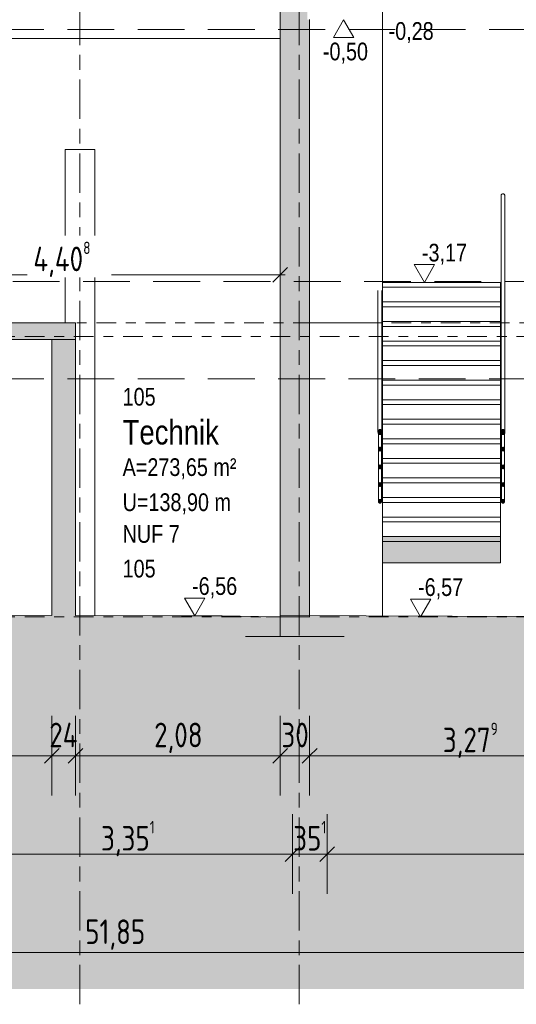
# Model space of a CAD drawing. Header units: metres. Extents: x -34 to 182, y -15 to 869.
# Tile 30 of 46: x 68 to 73, y -13 to -3. Entities that reach past the tile are written whole.
import ezdxf

# ---------------------------------------------------------------- set-up
doc = ezdxf.new("R2010")
doc.units = ezdxf.units.M
for name, pattern in [('_Ebene_', [0.4, 0.2, -0.1, 0, -0.1]), ('_Rasterlinie_', [0.75, 0.4, -0.1, 0.15, -0.1]), ('Abgebrochen', [0.714375, 0.47625, -0.238125])]:
    doc.linetypes.add(name, pattern=pattern)
for name, color, linetype, lineweight in [('A_Bem', 7, 'Continuous', 5), ('A_Bem-100', 7, 'Continuous', 5), ('A_Detailelemente', 7, 'Continuous', 9), ('A_Ebenen', 130, 'Continuous', 5), ('A_Geländer', 7, 'Continuous', 5), ('A_Geschossdecken', 7, 'Continuous', 5), ('A_Geschossdecken_Schraffur', 7, 'Continuous', 5), ('A_Hoehenkoten', 124, 'Continuous', 5), ('A_Linien_Raumtrennung', 7, 'Continuous', 5), ('A_Raster', 128, 'Continuous', 5), ('A_Raum-Txt', 16, 'Continuous', 5), ('A_Skelettbau_Tragwerk Stahlbeton', 142, 'Continuous', 5), ('A_Tragwerksstützen', 7, 'Continuous', 5), ('A_Treppe', 38, 'Continuous', 5), ('A_Wand', 244, 'Continuous', 5), ('A_Wand_Schraff', 1, 'Continuous', 5)]:
    doc.layers.add(name, color=color, linetype=linetype, lineweight=lineweight)
doc.styles.add('Arial', font='arial.ttf', dxfattribs={"width": 0.8, "height": 0.18})
doc.styles.add('Arial_B', font='txt', dxfattribs={"width": 0.8, "height": 0.25})
doc.styles.add('ISOCPEUR_1', font='isocpeur.ttf', dxfattribs={"width": 0.8, "height": 0.25})
doc.dimstyles.new('BLB-Standard_2_5_Aussen', dxfattribs={"dimscale": 0.3048, "dimtxt": 0.248995, "dimasz": 0.492126, "dimexe": 1.32874, "dimexo": 0.0625, "dimgap": 0.032808, "dimtad": 1, "dimdec": 1, "dimlfac": 100, "dimrnd": 0.1, "dimdsep": 46, "dimtxsty": 'ISOCPEUR_1', "dimblk1": 'OBLIQUE', "dimblk2": 'OBLIQUE', "dimsah": 1, "dimcen": 0.09, "dimdle": 0.164042, "dimazin": 0, "dimtfac": 1, "dimtdec": 4, "dimtix": 1, "dimtmove": 0, "dimatfit": 3, "dimfxl": 1.32874, "dimfxlon": 1, "dimtvp": 1, "dimtolj": 1, "dimtzin": 0, "dimarcsym": 2})
doc.dimstyles.new('BLB-Standard_2_5_Aussen_1', dxfattribs={"dimscale": 0.3048, "dimtxt": 0.248995, "dimasz": 0.492126, "dimexe": 1.32874, "dimexo": 0.0625, "dimgap": 0.032808, "dimtad": 1, "dimrnd": 0.001, "dimzin": 0, "dimdsep": 46, "dimtxsty": 'ISOCPEUR_1', "dimblk1": 'OBLIQUE', "dimblk2": 'OBLIQUE', "dimsah": 1, "dimcen": 0.09, "dimdle": 0.164042, "dimazin": 0, "dimtfac": 1, "dimtdec": 4, "dimtix": 1, "dimtmove": 0, "dimatfit": 3, "dimfxl": 1.32874, "dimfxlon": 1, "dimtvp": 1, "dimtolj": 1, "dimtzin": 0, "dimarcsym": 2})
doc.dimstyles.new('BLB-Standard_2_5_Aussen_maskiert', dxfattribs={"dimscale": 0.3048, "dimtxt": 0.248995, "dimasz": 0.492126, "dimexe": 1.32874, "dimexo": 0.0625, "dimgap": 0.032808, "dimtad": 1, "dimrnd": 0.001, "dimzin": 0, "dimdsep": 46, "dimtxsty": 'ISOCPEUR_1', "dimblk1": 'OBLIQUE', "dimblk2": 'OBLIQUE', "dimsah": 1, "dimcen": 0.09, "dimdle": 0.164042, "dimazin": 0, "dimtfac": 1, "dimtdec": 4, "dimtix": 1, "dimtmove": 0, "dimatfit": 3, "dimfxl": 1.32874, "dimfxlon": 1, "dimtvp": 1, "dimtfill": 1, "dimtolj": 1, "dimtzin": 0, "dimarcsym": 2})

# ---------------------------------------------------------------- blocks, each defined once
blk = doc.blocks.new('Geländer - Geländer-8098191-B2')
at = {"layer": 'A_Geländer', "lineweight": 9}
for points in [[(1.255, -7.512), (1.259, -7.512), (1.264, -7.51), (1.267, -7.507), (1.273, -7.498), (1.275, -7.487), (1.273, -7.476), (1.267, -7.467), (1.264, -7.464), (1.259, -7.462), (1.255, -7.461), (1.25, -7.462), (1.246, -7.464), (1.242, -7.467), (1.237, -7.476), (1.235, -7.487), (1.237, -7.498), (1.242, -7.507), (1.246, -7.51), (1.25, -7.512)], [(1.252, -7.679), (1.258, -7.679), (1.264, -7.676), (1.268, -7.669), (1.27, -7.661), (1.268, -7.652), (1.264, -7.646), (1.258, -7.642), (1.252, -7.642), (1.246, -7.646), (1.241, -7.652), (1.24, -7.661), (1.241, -7.669), (1.246, -7.676), (1.248, -7.678)], [(1.258, -7.859), (1.264, -7.856), (1.268, -7.849), (1.27, -7.841), (1.268, -7.832), (1.264, -7.826), (1.258, -7.822), (1.252, -7.822), (1.246, -7.826), (1.241, -7.832), (1.24, -7.841), (1.241, -7.849), (1.246, -7.856), (1.252, -7.859)], [(1.252, -8.039), (1.258, -8.039), (1.264, -8.036), (1.268, -8.029), (1.27, -8.021), (1.268, -8.012), (1.264, -8.006), (1.258, -8.002), (1.252, -8.002), (1.246, -8.006), (1.241, -8.012), (1.24, -8.021), (1.241, -8.029), (1.246, -8.036), (1.248, -8.038)], [(1.252, -8.209), (1.258, -8.209), (1.264, -8.206), (1.268, -8.199), (1.27, -8.191), (1.268, -8.182), (1.264, -8.176), (1.258, -8.172), (1.252, -8.172), (1.246, -8.176), (1.241, -8.182), (1.24, -8.191), (1.241, -8.199), (1.246, -8.206), (1.248, -8.208)]]:
    blk.add_hatch(color=253, dxfattribs=at).paths.add_polyline_path(points, flags=0)
at = {"layer": 'A_Geländer', "color": 250, "lineweight": 9}
for p, q in [((1.235, -5.085), (1.235, -7.487)), ((1.275, -7.487), (1.275, -5.085)), ((1.24, -7.504), (1.24, -7.661)), ((1.27, -7.661), (1.27, -7.504)), ((1.24, -7.661), (1.24, -7.841)), ((1.27, -7.841), (1.27, -7.661)), ((1.24, -7.841), (1.24, -8.021)), ((1.27, -8.021), (1.27, -7.841)), ((1.24, -8.021), (1.24, -8.191)), ((1.27, -8.191), (1.27, -8.021))]:
    blk.add_line(p, q, dxfattribs=at)
at = {"layer": 'A_Geländer', "color": 250, "lineweight": 9, "flags": 128}
for points in [[(1.275, -7.487), (1.274, -7.481), (1.273, -7.476), (1.271, -7.471), (1.267, -7.467), (1.264, -7.464), (1.259, -7.462), (1.255, -7.461), (1.25, -7.462), (1.246, -7.464), (1.242, -7.467), (1.239, -7.471), (1.237, -7.476), (1.235, -7.481), (1.235, -7.487)], [(1.235, -7.487), (1.235, -7.493), (1.237, -7.498), (1.239, -7.503), (1.242, -7.507), (1.246, -7.51), (1.25, -7.512), (1.255, -7.512), (1.259, -7.512), (1.264, -7.51), (1.267, -7.507), (1.271, -7.503), (1.273, -7.498), (1.274, -7.493), (1.275, -7.487)], [(1.27, -7.661), (1.27, -7.656), (1.268, -7.652), (1.267, -7.649), (1.264, -7.646), (1.261, -7.643), (1.258, -7.642), (1.255, -7.641), (1.252, -7.642), (1.248, -7.643), (1.246, -7.646), (1.243, -7.649), (1.241, -7.652), (1.24, -7.656), (1.24, -7.661)], [(1.24, -7.661), (1.24, -7.665), (1.241, -7.669), (1.243, -7.672), (1.246, -7.676), (1.248, -7.678), (1.252, -7.679), (1.255, -7.68), (1.258, -7.679), (1.261, -7.678), (1.264, -7.676), (1.267, -7.672), (1.268, -7.669), (1.27, -7.665), (1.27, -7.661)], [(1.27, -7.841), (1.27, -7.836), (1.268, -7.832), (1.267, -7.829), (1.264, -7.826), (1.261, -7.823), (1.258, -7.822), (1.255, -7.821), (1.252, -7.822), (1.248, -7.823), (1.246, -7.826), (1.243, -7.829), (1.241, -7.832), (1.24, -7.836), (1.24, -7.841)], [(1.24, -7.841), (1.24, -7.845), (1.241, -7.849), (1.243, -7.852), (1.246, -7.856), (1.248, -7.858), (1.252, -7.859), (1.255, -7.86), (1.258, -7.859), (1.261, -7.858), (1.264, -7.856), (1.267, -7.852), (1.268, -7.849), (1.27, -7.845), (1.27, -7.841)], [(1.27, -8.021), (1.27, -8.016), (1.268, -8.012), (1.267, -8.009), (1.264, -8.006), (1.261, -8.003), (1.258, -8.002), (1.255, -8.001), (1.252, -8.002), (1.248, -8.003), (1.246, -8.006), (1.243, -8.009), (1.241, -8.012), (1.24, -8.016), (1.24, -8.021)], [(1.24, -8.021), (1.24, -8.025), (1.241, -8.029), (1.243, -8.032), (1.246, -8.036), (1.248, -8.038), (1.252, -8.039), (1.255, -8.04), (1.258, -8.039), (1.261, -8.038), (1.264, -8.036), (1.267, -8.032), (1.268, -8.029), (1.27, -8.025), (1.27, -8.021)], [(1.27, -8.191), (1.27, -8.186), (1.268, -8.182), (1.267, -8.179), (1.264, -8.176), (1.261, -8.173), (1.258, -8.172), (1.255, -8.171), (1.252, -8.172), (1.248, -8.173), (1.246, -8.176), (1.243, -8.179), (1.241, -8.182), (1.24, -8.186), (1.24, -8.191)], [(1.24, -8.191), (1.24, -8.195), (1.241, -8.199), (1.243, -8.202), (1.246, -8.206), (1.248, -8.208), (1.252, -8.209), (1.255, -8.21), (1.258, -8.209), (1.261, -8.208), (1.264, -8.206), (1.267, -8.202), (1.268, -8.199), (1.27, -8.195), (1.27, -8.191)]]:
    blk.add_lwpolyline(points, dxfattribs=at)
at = {"layer": 'A_Geländer', "color": 250, "lineweight": 9}
blk.add_open_spline([(1.275, -5.085), (1.275, -5.083), (1.274, -5.08), (1.272, -5.075), (1.269, -5.071), (1.265, -5.068), (1.26, -5.066), (1.253, -5.065), (1.246, -5.067), (1.241, -5.071), (1.237, -5.075), (1.235, -5.08), (1.235, -5.083), (1.235, -5.085)], degree=3, knots=[0, 0, 0, 0, 0.083333, 0.166667, 0.25, 0.333333, 0.416667, 0.5, 0.666667, 0.75, 0.833333, 0.916667, 1, 1, 1, 1], dxfattribs=at)
blk = doc.blocks.new('Geländer - Geländer-8098194-B2')
at = {"layer": 'A_Geländer', "lineweight": 9}
for points in [[(0.004, -7.512), (0.009, -7.512), (0.013, -7.51), (0.017, -7.507), (0.022, -7.498), (0.024, -7.487), (0.022, -7.476), (0.017, -7.467), (0.013, -7.464), (0.009, -7.462), (0.004, -7.461), (0, -7.462), (-0.005, -7.464), (-0.008, -7.467), (-0.014, -7.476), (-0.016, -7.487), (-0.014, -7.498), (-0.008, -7.507), (-0.005, -7.51), (0, -7.512)], [(0.001, -7.679), (0.007, -7.679), (0.013, -7.676), (0.018, -7.669), (0.019, -7.661), (0.018, -7.652), (0.013, -7.646), (0.007, -7.642), (0.001, -7.642), (-0.005, -7.646), (-0.009, -7.652), (-0.011, -7.661), (-0.009, -7.669), (-0.005, -7.676), (-0.002, -7.678)], [(0.007, -7.859), (0.013, -7.856), (0.018, -7.849), (0.019, -7.841), (0.018, -7.832), (0.013, -7.826), (0.007, -7.822), (0.001, -7.822), (-0.005, -7.826), (-0.009, -7.832), (-0.011, -7.841), (-0.009, -7.849), (-0.005, -7.856), (0.001, -7.859)], [(0.007, -8.039), (0.013, -8.036), (0.018, -8.029), (0.019, -8.021), (0.018, -8.012), (0.013, -8.006), (0.007, -8.002), (0.001, -8.002), (-0.005, -8.006), (-0.009, -8.012), (-0.011, -8.021), (-0.009, -8.029), (-0.005, -8.036), (0.001, -8.039)], [(0.007, -8.209), (0.013, -8.206), (0.018, -8.199), (0.019, -8.191), (0.018, -8.182), (0.013, -8.176), (0.007, -8.172), (0.001, -8.172), (-0.005, -8.176), (-0.009, -8.182), (-0.011, -8.191), (-0.009, -8.199), (-0.005, -8.206), (0.001, -8.209)]]:
    blk.add_hatch(color=253, dxfattribs=at).paths.add_polyline_path(points, flags=0)
at = {"layer": 'A_Geländer', "color": 250, "lineweight": 9}
for p, q in [((-0.016, -6.047), (-0.016, -7.487)), ((0.024, -7.487), (0.024, -6.047)), ((-0.011, -7.504), (-0.011, -7.661)), ((0.019, -7.661), (0.019, -7.504)), ((-0.011, -7.661), (-0.011, -7.841)), ((0.019, -7.841), (0.019, -7.661)), ((-0.011, -7.841), (-0.011, -8.021)), ((0.019, -8.021), (0.019, -7.841)), ((-0.011, -8.021), (-0.011, -8.191)), ((0.019, -8.191), (0.019, -8.021))]:
    blk.add_line(p, q, dxfattribs=at)
at = {"layer": 'A_Geländer', "color": 250, "lineweight": 9, "flags": 128}
for points in [[(0.024, -7.487), (0.024, -7.481), (0.022, -7.476), (0.02, -7.471), (0.017, -7.467), (0.013, -7.464), (0.009, -7.462), (0.004, -7.461), (0, -7.462), (-0.005, -7.464), (-0.008, -7.467), (-0.012, -7.471), (-0.014, -7.476), (-0.015, -7.481), (-0.016, -7.487)], [(-0.016, -7.487), (-0.015, -7.493), (-0.014, -7.498), (-0.012, -7.503), (-0.008, -7.507), (-0.005, -7.51), (0, -7.512), (0.004, -7.512), (0.009, -7.512), (0.013, -7.51), (0.017, -7.507), (0.02, -7.503), (0.022, -7.498), (0.024, -7.493), (0.024, -7.487)], [(0.019, -7.661), (0.019, -7.656), (0.018, -7.652), (0.016, -7.649), (0.013, -7.646), (0.011, -7.643), (0.007, -7.642), (0.004, -7.641), (0.001, -7.642), (-0.002, -7.643), (-0.005, -7.646), (-0.008, -7.649), (-0.009, -7.652), (-0.011, -7.656), (-0.011, -7.661)], [(-0.011, -7.661), (-0.011, -7.665), (-0.009, -7.669), (-0.008, -7.672), (-0.005, -7.676), (-0.002, -7.678), (0.001, -7.679), (0.004, -7.68), (0.007, -7.679), (0.011, -7.678), (0.013, -7.676), (0.016, -7.672), (0.018, -7.669), (0.019, -7.665), (0.019, -7.661)], [(0.019, -7.841), (0.019, -7.836), (0.018, -7.832), (0.016, -7.829), (0.013, -7.826), (0.011, -7.823), (0.007, -7.822), (0.004, -7.821), (0.001, -7.822), (-0.002, -7.823), (-0.005, -7.826), (-0.008, -7.829), (-0.009, -7.832), (-0.011, -7.836), (-0.011, -7.841)], [(-0.011, -7.841), (-0.011, -7.845), (-0.009, -7.849), (-0.008, -7.852), (-0.005, -7.856), (-0.002, -7.858), (0.001, -7.859), (0.004, -7.86), (0.007, -7.859), (0.011, -7.858), (0.013, -7.856), (0.016, -7.852), (0.018, -7.849), (0.019, -7.845), (0.019, -7.841)], [(0.019, -8.021), (0.019, -8.016), (0.018, -8.012), (0.016, -8.009), (0.013, -8.006), (0.011, -8.003), (0.007, -8.002), (0.004, -8.001), (0.001, -8.002), (-0.002, -8.003), (-0.005, -8.006), (-0.008, -8.009), (-0.009, -8.012), (-0.011, -8.016), (-0.011, -8.021)], [(-0.011, -8.021), (-0.011, -8.025), (-0.009, -8.029), (-0.008, -8.032), (-0.005, -8.036), (-0.002, -8.038), (0.001, -8.039), (0.004, -8.04), (0.007, -8.039), (0.011, -8.038), (0.013, -8.036), (0.016, -8.032), (0.018, -8.029), (0.019, -8.025), (0.019, -8.021)], [(0.019, -8.191), (0.019, -8.186), (0.018, -8.182), (0.016, -8.179), (0.013, -8.176), (0.011, -8.173), (0.007, -8.172), (0.004, -8.171), (0.001, -8.172), (-0.002, -8.173), (-0.005, -8.176), (-0.008, -8.179), (-0.009, -8.182), (-0.011, -8.186), (-0.011, -8.191)], [(-0.011, -8.191), (-0.011, -8.195), (-0.009, -8.199), (-0.008, -8.202), (-0.005, -8.206), (-0.002, -8.208), (0.001, -8.209), (0.004, -8.21), (0.007, -8.209), (0.011, -8.208), (0.013, -8.206), (0.016, -8.202), (0.018, -8.199), (0.019, -8.195), (0.019, -8.191)]]:
    blk.add_lwpolyline(points, dxfattribs=at)
blk = doc.blocks.new('DIMBLOCK96-B2')
at = {"layer": 'A_Bem-100'}
for p, q in [((42.936, -12.372), (42.936, -13.182)), ((42.936, -12.777), (42.936, -12.372)), ((94.786, -12.372), (94.786, -13.182)), ((94.786, -12.777), (94.786, -12.372)), ((42.936, -12.777), (94.786, -12.777))]:
    blk.add_line(p, q, dxfattribs=at)
at = {"layer": 'A_Bem-100', "lineweight": 9}
for p, q in [((42.936, -12.777), (43.011, -12.702)), ((94.786, -12.777), (94.861, -12.702)), ((42.936, -12.777), (42.861, -12.852)), ((94.786, -12.777), (94.711, -12.852))]:
    blk.add_line(p, q, dxfattribs=at)
at = {"layer": 'A_Bem-100', "color": 0, "insert": (68.572, -12.441), "char_height": 0.25, "width": 0.69316, "attachment_point": 1, "line_spacing_factor": 1.149209, "style": 'ISOCPEUR_1'}
blk.add_mtext('51,85', dxfattribs=at)
blk = doc.blocks.new('_Oblique')
at = {"color": 0, "linetype": 'ByBlock', "lineweight": -2}
blk.add_line((-0.5, -0.5), (0.5, 0.5), dxfattribs=at)
blk = doc.blocks.new('Höhenkoten - leer-6237472-B2')
at = {"layer": 'A_Hoehenkoten'}
for p, q in [((-23.599, -6.765), (-23.806, -6.765)), ((-23.702, -6.945), (-23.806, -6.765)), ((-23.702, -6.945), (-23.599, -6.765))]:
    blk.add_line(p, q, dxfattribs=at)
blk = doc.blocks.new('DIMBLOCK125-B2')
at = {"layer": 'A_Bem-100'}
for p, q in [((67.329, -11.372), (67.329, -12.182)), ((67.329, -11.777), (67.329, -11.372)), ((70.681, -11.372), (70.681, -12.182)), ((70.681, -11.777), (70.681, -11.372)), ((67.329, -11.777), (70.681, -11.777))]:
    blk.add_line(p, q, dxfattribs=at)
at = {"layer": 'A_Bem-100', "lineweight": 9}
for p, q in [((67.329, -11.777), (67.404, -11.702)), ((70.681, -11.777), (70.756, -11.702)), ((67.329, -11.777), (67.254, -11.852)), ((70.681, -11.777), (70.606, -11.852))]:
    blk.add_line(p, q, dxfattribs=at)
at = {"layer": 'A_Bem-100', "color": 0, "insert": (68.733, -11.441), "char_height": 0.25, "width": 0.65432, "attachment_point": 1, "line_spacing_factor": 1.149209, "style": 'ISOCPEUR_1'}
blk.add_mtext('3,35\\A2\\H0.5x;\\S1^  ;\\H2x;', dxfattribs=at)
blk = doc.blocks.new('DIMBLOCK126-B2')
at = {"layer": 'A_Bem-100'}
for p, q in [((70.681, -11.372), (70.681, -12.182)), ((70.681, -11.777), (70.681, -11.372)), ((71.032, -11.372), (71.032, -12.182)), ((71.032, -11.777), (71.032, -11.372)), ((70.681, -11.777), (71.032, -11.777))]:
    blk.add_line(p, q, dxfattribs=at)
at = {"layer": 'A_Bem-100', "lineweight": 9}
for p, q in [((70.681, -11.777), (70.756, -11.702)), ((71.032, -11.777), (71.107, -11.702)), ((70.681, -11.777), (70.606, -11.852)), ((71.032, -11.777), (70.957, -11.852))]:
    blk.add_line(p, q, dxfattribs=at)
at = {"layer": 'A_Bem-100', "color": 0, "insert": (70.687, -11.441), "char_height": 0.25, "width": 0.40633, "attachment_point": 1, "line_spacing_factor": 1.149209, "style": 'ISOCPEUR_1'}
blk.add_mtext('35\\A2\\H0.5x;\\S1^  ;\\H2x;', dxfattribs=at)
blk = doc.blocks.new('DIMBLOCK127-B2')
at = {"layer": 'A_Bem-100'}
for p, q in [((71.032, -11.372), (71.032, -12.182)), ((71.032, -11.777), (71.032, -11.372)), ((94.286, -11.372), (94.286, -12.182)), ((94.286, -11.777), (94.286, -11.372)), ((71.032, -11.777), (94.286, -11.777))]:
    blk.add_line(p, q, dxfattribs=at)
at = {"layer": 'A_Bem-100', "lineweight": 9}
for p, q in [((71.032, -11.777), (71.107, -11.702)), ((94.286, -11.777), (94.361, -11.702)), ((71.032, -11.777), (70.957, -11.852)), ((94.286, -11.777), (94.211, -11.852))]:
    blk.add_line(p, q, dxfattribs=at)
at = {"layer": 'A_Bem-100', "color": 0, "insert": (82.298, -11.441), "char_height": 0.25, "width": 0.86645, "attachment_point": 1, "line_spacing_factor": 1.149209, "style": 'ISOCPEUR_1'}
blk.add_mtext('23,25\\A2\\H0.5x;\\S4^  ;\\H2x;', dxfattribs=at)
blk = doc.blocks.new('DIMBLOCK143-B2')
at = {"layer": 'A_Bem-100'}
for p, q in [((66.146, -5.484), (66.146, -6.294)), ((66.146, -5.889), (66.146, -5.484)), ((70.554, -5.484), (70.554, -6.294)), ((70.554, -5.889), (70.554, -5.484)), ((66.146, -5.889), (70.604, -5.889))]:
    blk.add_line(p, q, dxfattribs=at)
at = {"layer": 'A_Bem-100', "lineweight": 9}
for p, q in [((66.146, -5.889), (66.071, -5.964)), ((66.146, -5.889), (66.221, -5.814)), ((70.554, -5.889), (70.479, -5.964)), ((70.554, -5.889), (70.629, -5.814))]:
    blk.add_line(p, q, dxfattribs=at)
at = {"layer": 'A_Bem-100', "color": 0, "insert": (68.045, -5.552), "char_height": 0.25, "width": 0.732, "attachment_point": 1, "line_spacing_factor": 1.149209, "style": 'ISOCPEUR_1', "bg_fill": 3, "box_fill_scale": 1.25, "bg_fill_color": 256, "bg_fill_true_color": 13158600, "bg_fill_transparency": 0}
blk.add_mtext('4,40\\A2\\H0.5x;\\S8^  ;\\H2x;', dxfattribs=at)
blk = doc.blocks.new('DIMBLOCK159-B2')
at = {"layer": 'A_Bem-100'}
for p, q in [((66.253, -10.372), (66.253, -11.182)), ((66.253, -10.777), (66.253, -10.372)), ((68.234, -10.372), (68.234, -11.182)), ((68.234, -10.777), (68.234, -10.372)), ((66.253, -10.777), (68.234, -10.777))]:
    blk.add_line(p, q, dxfattribs=at)
at = {"layer": 'A_Bem-100', "lineweight": 9}
for p, q in [((66.253, -10.777), (66.328, -10.702)), ((68.234, -10.777), (68.309, -10.702)), ((66.253, -10.777), (66.178, -10.852)), ((68.234, -10.777), (68.159, -10.852))]:
    blk.add_line(p, q, dxfattribs=at)
at = {"layer": 'A_Bem-100', "color": 0, "insert": (66.991, -10.441), "char_height": 0.25, "width": 0.60651, "attachment_point": 1, "line_spacing_factor": 1.149209, "style": 'ISOCPEUR_1'}
blk.add_mtext('1,98\\A2\\H0.5x;\\S1^  ;\\H2x;', dxfattribs=at)
blk = doc.blocks.new('DIMBLOCK160-B2')
at = {"layer": 'A_Bem-100'}
for p, q in [((68.234, -10.372), (68.234, -11.182)), ((68.234, -10.777), (68.234, -10.372)), ((68.474, -10.372), (68.474, -11.182)), ((68.474, -10.777), (68.474, -10.372)), ((68.234, -10.777), (68.474, -10.777))]:
    blk.add_line(p, q, dxfattribs=at)
at = {"layer": 'A_Bem-100', "lineweight": 9}
for p, q in [((68.234, -10.777), (68.309, -10.702)), ((68.474, -10.777), (68.549, -10.702)), ((68.234, -10.777), (68.159, -10.852)), ((68.474, -10.777), (68.399, -10.852))]:
    blk.add_line(p, q, dxfattribs=at)
at = {"layer": 'A_Bem-100', "color": 0, "insert": (68.207, -10.441), "char_height": 0.25, "width": 0.35255, "attachment_point": 1, "line_spacing_factor": 1.149209, "style": 'ISOCPEUR_1'}
blk.add_mtext('24', dxfattribs=at)
blk = doc.blocks.new('DIMBLOCK161-B2')
at = {"layer": 'A_Bem-100'}
for p, q in [((68.474, -10.372), (68.474, -11.182)), ((68.474, -10.777), (68.474, -10.372)), ((70.554, -10.372), (70.554, -11.182)), ((70.554, -10.777), (70.554, -10.372)), ((68.474, -10.777), (70.554, -10.777))]:
    blk.add_line(p, q, dxfattribs=at)
at = {"layer": 'A_Bem-100', "lineweight": 9}
for p, q in [((68.474, -10.777), (68.549, -10.702)), ((70.554, -10.777), (70.629, -10.702)), ((68.474, -10.777), (68.399, -10.852)), ((70.554, -10.777), (70.479, -10.852))]:
    blk.add_line(p, q, dxfattribs=at)
at = {"layer": 'A_Bem-100', "color": 0, "insert": (69.273, -10.441), "char_height": 0.25, "width": 0.57664, "attachment_point": 1, "line_spacing_factor": 1.149209, "style": 'ISOCPEUR_1'}
blk.add_mtext('2,08', dxfattribs=at)
blk = doc.blocks.new('DIMBLOCK162-B2')
at = {"layer": 'A_Bem-100'}
for p, q in [((70.554, -10.372), (70.554, -11.182)), ((70.554, -10.777), (70.554, -10.372)), ((70.854, -10.372), (70.854, -11.182)), ((70.854, -10.777), (70.854, -10.372)), ((70.554, -10.777), (70.854, -10.777))]:
    blk.add_line(p, q, dxfattribs=at)
at = {"layer": 'A_Bem-100', "lineweight": 9}
for p, q in [((70.554, -10.777), (70.629, -10.702)), ((70.854, -10.777), (70.929, -10.702)), ((70.554, -10.777), (70.479, -10.852)), ((70.854, -10.777), (70.779, -10.852))]:
    blk.add_line(p, q, dxfattribs=at)
at = {"layer": 'A_Bem-100', "color": 0, "insert": (70.567, -10.441), "char_height": 0.25, "width": 0.32865, "attachment_point": 1, "line_spacing_factor": 1.149209, "style": 'ISOCPEUR_1'}
blk.add_mtext('30', dxfattribs=at)
blk = doc.blocks.new('DIMBLOCK163-B2')
at = {"layer": 'A_Bem-100'}
for p, q in [((70.854, -10.372), (70.854, -11.182)), ((70.854, -10.777), (70.854, -10.372)), ((74.133, -10.372), (74.133, -11.182)), ((74.133, -10.777), (74.133, -10.372)), ((70.854, -10.777), (74.133, -10.777))]:
    blk.add_line(p, q, dxfattribs=at)
at = {"layer": 'A_Bem-100', "lineweight": 9}
for p, q in [((70.854, -10.777), (70.929, -10.702)), ((74.133, -10.777), (74.208, -10.702)), ((70.854, -10.777), (70.779, -10.852)), ((74.133, -10.777), (74.058, -10.852))]:
    blk.add_line(p, q, dxfattribs=at)
at = {"layer": 'A_Bem-100', "color": 0, "insert": (72.208, -10.441), "char_height": 0.25, "width": 0.68419, "attachment_point": 1, "line_spacing_factor": 1.149209, "style": 'ISOCPEUR_1'}
blk.add_mtext('3,27\\A2\\H0.5x;\\S9^  ;\\H2x;', dxfattribs=at)

msp = doc.modelspace()

# ---------------------------------------------------------------- hatches: boundary and pattern name
at = {"layer": 'A_Detailelemente'}
msp.add_hatch(color=254, dxfattribs=at).paths.add_polyline_path([(72.0582, -13.1485), (97.4159, -13.1485), (97.4159, -4.1477), (94.786, -4.1014), (94.786, -9.5651), (95.136, -9.5651), (95.136, -10.0651), (93.936, -10.0651), (93.936, -9.5651), (71.2035, -9.5651), (71.2035, -10.0651), (70.2035, -10.0651), (70.2035, -9.5651), (58.2009, -9.5651), (58.2009, -10.0651), (57.2009, -10.0651), (57.2009, -9.5651), (57.551, -9.5651), (57.551, -7.1851), (52.0347, -7.1851), (52.0347, -8.0351), (51.114, -8.0351), (51.114, -7.1851), (43.6656, -7.1851), (43.6656, -8.0351), (42.5856, -8.0351), (42.5856, -7.1851), (40.4356, -7.1851), (40.4356, -3.611), (40.2592, -3.621), (39.4553, -3.6308), (39.4553, -13.1485), (68.4356, -13.1485)], flags=0)
at = {"layer": 'A_Geschossdecken_Schraffur', "lineweight": 9}
for points in [[(68.4356, -6.5451), (68.474, -6.5451), (68.474, -6.3751), (59.964, -6.3751), (59.964, -6.5451), (66.6244, -6.5451)], [(70.5535, -9.5651), (70.5535, -9.3651), (70.4118, -9.3636), (70.3351, -9.3606), (69.9648, -9.3562), (69.5521, -9.3537), (67.1034, -9.3482), (63.0018, -9.3535), (60.5171, -9.3699), (58.8972, -9.3828), (58.1181, -9.3699), (57.551, -9.3651), (57.551, -9.5651), (70.2469, -9.5651)], [(82.9258, -9.5651), (94.786, -9.5651), (94.786, -9.3132), (94.6434, -9.3132), (88.8972, -9.3531), (88.6575, -9.3588), (84.177, -9.367), (83.3972, -9.3631), (82.1624, -9.3651), (74.4885, -9.3651), (70.5535, -9.3531), (70.5535, -9.5651), (75.6807, -9.5651)]]:
    msp.add_hatch(color=253, dxfattribs=at).paths.add_polyline_path(points, flags=0)
h = msp.add_hatch(color=253, dxfattribs=at)
h.paths.add_polyline_path([(70.2035, -10.0651), (71.2035, -10.0651), (71.2035, -9.5651), (70.2035, -9.5651)], flags=0)
h.paths.add_polyline_path([(94.6721, -10.0651), (94.6721, -9.5651), (93.936, -9.5651), (93.936, -10.0651)], flags=0)
h.paths.add_polyline_path([(57.551, -10.0651), (58.2009, -10.0651), (58.2009, -9.5651), (57.2009, -9.5651), (57.2009, -10.0651)], flags=0)
at = {"layer": 'A_Treppe'}
msp.add_hatch(color=143, dxfattribs=at).paths.add_polyline_path([(72.511, -8.5998), (72.794, -8.5998), (72.794, -8.5498), (71.594, -8.5498), (71.594, -8.5998), (72.0582, -8.5998)], flags=0)
at = {"layer": 'A_Treppe', "lineweight": 9}
msp.add_hatch(color=253, dxfattribs=at).paths.add_polyline_path([(72.794, -8.8161), (72.794, -8.5998), (71.594, -8.5998), (71.594, -8.8161), (72.511, -8.8161)], flags=0)
at = {"layer": 'A_Wand_Schraff', "lineweight": 9}
for points in [[(70.8535, -9.3651), (70.8535, -3.2939), (70.8295, -3.2939), (70.8295, -3.0872), (70.5535, -3.0947), (70.5535, -9.3651)], [(68.474, -9.3512), (68.474, -6.5451), (68.234, -6.5451), (68.234, -9.3507), (68.4356, -9.3512)]]:
    msp.add_hatch(color=253, dxfattribs=at).paths.add_polyline_path(points, flags=0)

# ---------------------------------------------------------------- linework, layer by layer
at = {"layer": 'A_Ebenen', "color": 31, "linetype": 'Abgebrochen'}
for p, q in [((98.1569, -3.3951), (38.7395, -3.3951)), ((96.8869, -5.9551), (40.0095, -5.9551)), ((98.1569, -6.9451), (38.7395, -6.9451))]:
    msp.add_line(p, q, dxfattribs=at)
at = {"layer": 'A_Ebenen', "color": 170, "linetype": '_Ebene_', "lineweight": 9}
for p, q in [((96.8869, -6.3751), (40.0095, -6.3751)), ((98.1569, -6.5151), (38.7395, -6.5151)), ((98.1569, -9.3651), (38.7395, -9.3651))]:
    msp.add_line(p, q, dxfattribs=at)
at = {"layer": 'A_Geschossdecken', "color": 250, "lineweight": 9}
for p, q in [((68.474, -6.3751), (59.964, -6.3751)), ((68.474, -6.5451), (68.474, -6.3751)), ((60.204, -6.5451), (68.234, -6.5451)), ((68.234, -9.3507), (67.1034, -9.3482)), ((69.5521, -9.3537), (68.474, -9.3512)), ((69.9648, -9.3562), (69.5521, -9.3537)), ((70.3351, -9.3606), (69.9648, -9.3562)), ((70.4118, -9.3636), (70.3351, -9.3606)), ((70.3351, -9.3606), (70.5535, -9.3651)), ((70.5535, -9.3651), (70.4118, -9.3636)), ((74.4885, -9.3651), (70.5535, -9.3531)), ((70.5535, -9.5651), (70.5535, -9.3651)), ((70.2035, -9.5651), (71.2035, -9.5651))]:
    msp.add_line(p, q, dxfattribs=at)
at = {"layer": 'A_Linien_Raumtrennung', "color": 250, "lineweight": 9}
for p, q in [((70.8535, -6.3751), (71.5486, -6.3751)), ((71.5886, -6.3751), (71.5935, -6.3751))]:
    msp.add_line(p, q, dxfattribs=at)
at = {"layer": 'A_Raster', "linetype": '_Rasterlinie_', "lineweight": 9}
for p, q in [((68.5185, -13.3036), (68.5185, 13.0853)), ((70.746, -13.3036), (70.746, 13.0853))]:
    msp.add_line(p, q, dxfattribs=at)
at = {"layer": 'A_Skelettbau_Tragwerk Stahlbeton', "color": 250, "lineweight": 9}
msp.add_line((66.1465, -3.4851), (70.5535, -3.4851), dxfattribs=at)
at = {"layer": 'A_Tragwerksstützen', "color": 250, "lineweight": 9}
for p, q in [((71.5935, -3.067), (71.5935, -9.3563)), ((68.3685, -4.6151), (68.6685, -4.6151)), ((68.3685, -6.3751), (68.3685, -4.6151)), ((68.6685, -9.3517), (68.6685, -4.6151))]:
    msp.add_line(p, q, dxfattribs=at)
at = {"layer": 'A_Treppe', "color": 250, "lineweight": 9}
for p, q in [((71.594, -5.9651), (72.794, -5.9651)), ((71.594, -6.0151), (71.594, -5.9651)), ((72.794, -6.0151), (72.794, -5.9651)), ((71.594, -6.1639), (71.594, -6.0151)), ((72.794, -6.0151), (71.594, -6.0151)), ((72.794, -6.0151), (71.594, -6.0151)), ((72.794, -6.0151), (72.794, -6.1639)), ((71.594, -6.1639), (72.794, -6.1639)), ((71.594, -6.2139), (71.594, -6.1639)), ((72.794, -6.2139), (72.794, -6.1639)), ((71.594, -6.3627), (71.594, -6.2139)), ((72.794, -6.2139), (71.594, -6.2139)), ((72.794, -6.2139), (71.594, -6.2139)), ((72.794, -6.2139), (72.794, -6.3627)), ((71.594, -6.3627), (72.794, -6.3627)), ((71.594, -6.4127), (71.594, -6.3627)), ((72.794, -6.4127), (72.794, -6.3627)), ((71.594, -6.5616), (71.594, -6.4127)), ((72.794, -6.4127), (71.594, -6.4127)), ((72.794, -6.4127), (71.594, -6.4127)), ((72.794, -6.4127), (72.794, -6.5616)), ((71.594, -6.5616), (72.794, -6.5616)), ((71.594, -6.6116), (71.594, -6.5616)), ((72.794, -6.6116), (72.794, -6.5616)), ((71.594, -6.7604), (71.594, -6.6116)), ((72.794, -6.6116), (71.594, -6.6116)), ((72.794, -6.6116), (71.594, -6.6116)), ((72.794, -6.6116), (72.794, -6.7604)), ((71.594, -6.7604), (72.794, -6.7604)), ((71.594, -6.8104), (71.594, -6.7604)), ((72.794, -6.8104), (72.794, -6.7604)), ((71.594, -6.9592), (71.594, -6.8104)), ((72.794, -6.8104), (71.594, -6.8104)), ((72.794, -6.8104), (71.594, -6.8104)), ((72.794, -6.8104), (72.794, -6.9592)), ((71.594, -6.9592), (72.794, -6.9592)), ((71.594, -7.0092), (71.594, -6.9592)), ((72.794, -7.0092), (72.794, -6.9592)), ((71.594, -7.158), (71.594, -7.0092)), ((72.794, -7.0092), (71.594, -7.0092)), ((72.794, -7.0092), (71.594, -7.0092)), ((72.794, -7.0092), (72.794, -7.158)), ((71.594, -7.158), (72.794, -7.158)), ((71.594, -7.208), (71.594, -7.158)), ((72.794, -7.208), (72.794, -7.158)), ((71.594, -7.3569), (71.594, -7.208)), ((72.794, -7.208), (71.594, -7.208)), ((72.794, -7.208), (71.594, -7.208)), ((72.794, -7.208), (72.794, -7.3569)), ((71.594, -7.3569), (72.794, -7.3569)), ((71.594, -7.4069), (71.594, -7.3569)), ((72.794, -7.4069), (72.794, -7.3569)), ((71.594, -7.5557), (71.594, -7.4069)), ((72.794, -7.4069), (71.594, -7.4069)), ((72.794, -7.4069), (71.594, -7.4069)), ((72.794, -7.4069), (72.794, -7.5557)), ((71.594, -7.5557), (72.794, -7.5557)), ((71.594, -7.6057), (71.594, -7.5557)), ((71.594, -7.7545), (71.594, -7.6057)), ((72.794, -7.6057), (71.594, -7.6057)), ((72.794, -7.6057), (71.594, -7.6057)), ((72.794, -7.6057), (72.794, -7.5557)), ((72.794, -7.6057), (72.794, -7.7545)), ((71.594, -7.7545), (72.794, -7.7545)), ((71.594, -7.8045), (71.594, -7.7545)), ((71.594, -7.9533), (71.594, -7.8045)), ((72.794, -7.8045), (71.594, -7.8045)), ((72.794, -7.8045), (71.594, -7.8045)), ((72.794, -7.8045), (72.794, -7.7545)), ((72.794, -7.8045), (72.794, -7.9533)), ((71.594, -7.9533), (72.794, -7.9533)), ((71.594, -8.0033), (71.594, -7.9533)), ((71.594, -8.1522), (71.594, -8.0033)), ((72.794, -8.0033), (71.594, -8.0033)), ((72.794, -8.0033), (71.594, -8.0033)), ((72.794, -8.0033), (72.794, -7.9533)), ((72.794, -8.0033), (72.794, -8.1522)), ((71.594, -8.1522), (72.794, -8.1522)), ((71.594, -8.2022), (71.594, -8.1522)), ((71.594, -8.351), (71.594, -8.2022)), ((72.794, -8.2022), (71.594, -8.2022)), ((72.794, -8.2022), (71.594, -8.2022)), ((72.794, -8.2022), (72.794, -8.1522)), ((72.794, -8.2022), (72.794, -8.351)), ((71.594, -8.351), (72.794, -8.351)), ((71.594, -8.401), (71.594, -8.351)), ((71.594, -8.5498), (71.594, -8.401)), ((72.794, -8.401), (71.594, -8.401)), ((72.794, -8.401), (71.594, -8.401)), ((72.794, -8.401), (72.794, -8.351)), ((72.794, -8.401), (72.794, -8.5498)), ((72.794, -8.5498), (71.594, -8.5498)), ((71.594, -8.5498), (71.594, -8.5998)), ((72.794, -8.5998), (71.594, -8.5998)), ((71.594, -8.5998), (71.594, -8.8161)), ((71.594, -8.5998), (72.794, -8.5998)), ((72.794, -8.5998), (72.794, -8.5498)), ((72.794, -8.8161), (72.794, -8.5998)), ((71.594, -8.8161), (72.794, -8.8161))]:
    msp.add_line(p, q, dxfattribs=at)
at = {"layer": 'A_Wand', "color": 250, "lineweight": 9}
for p, q in [((70.5535, -3.0947), (70.5535, -9.3651)), ((70.8535, -9.3651), (70.8535, -3.2939)), ((68.474, -6.5451), (68.234, -6.5451)), ((68.234, -6.5451), (68.234, -9.3507)), ((68.474, -9.3512), (68.474, -6.5451)), ((70.5535, -9.3651), (70.8535, -9.3651))]:
    msp.add_line(p, q, dxfattribs=at)

# ---------------------------------------------------------------- block references
at = {"layer": 'A_Geländer', "color": 250, "lineweight": 9}
for name in ['Geländer - Geländer-8098191-B2', 'Geländer - Geländer-8098194-B2']:
    msp.add_blockref(name, (71.5645, 0), dxfattribs=at)
at = {"layer": 'A_Hoehenkoten', "extrusion": (0, 0, -1), "rotation": 180}
msp.add_blockref('Höhenkoten - leer-6237472-B2', (-94.9015, -10.2402), dxfattribs=at)
at = {"layer": 'A_Hoehenkoten', "extrusion": (0, 0, -1)}
for p in [(-48.3188, 0.98), (-48.2797, -2.42)]:
    msp.add_blockref('Höhenkoten - leer-6237472-B2', p, dxfattribs=at)
at = {"layer": 'A_Hoehenkoten'}
msp.add_blockref('Höhenkoten - leer-6237472-B2', (93.3873, -2.4094), dxfattribs=at)

# ---------------------------------------------------------------- texts
at = {"layer": 'A_Hoehenkoten', "char_height": 0.18, "width": 0.542095, "attachment_point": 1, "line_spacing_factor": 0.941778, "style": 'Arial'}
for s, insert in [('-0,28', (71.6565, -3.3199)), ('-0,50', (70.9886, -3.5282)), ('-3,17', (71.9954, -5.5729)), ('-6,56', (69.6589, -8.9623)), ('-6,57', (71.9563, -8.9729))]:
    msp.add_mtext(s, dxfattribs=dict(at, insert=insert))
at = {"layer": 'A_Raum-Txt', "attachment_point": 1}
for s, insert, char_height, width, style in [('105', (68.9526, -7.0379), 0.18, 0.40405, 'Arial'), ('Technik', (68.9526, -7.3633), 0.25, 1.269873, 'Arial_B'), ('A=273,65 m²', (68.9526, -7.7531), 0.18, 1.378902, 'Arial'), ('U=138,90 m', (68.9526, -8.1098), 0.18, 1.314767, 'Arial'), ('NUF 7', (68.9526, -8.4324), 0.18, 0.692658, 'Arial'), ('105', (68.9526, -8.7851), 0.18, 0.40405, 'Arial')]:
    msp.add_mtext(s, dxfattribs=dict(at, insert=insert, char_height=char_height, width=width, style=style))

# ---------------------------------------------------------------- dimensions: what is measured, and where the dimension line sits
at = {"layer": 'A_Bem'}
for base, p1, p2, text, dimstyle, override, picture, middle in [((68.234, -10.7774), (66.2534, -10.3724), (68.234, -10.3724), '\\A1;1,98\\Q;{\\A1;{\\H0.5x;\\S1^ ;}}', 'BLB-Standard_2_5_Aussen_1', {"dimpost": '<>', "dimfxl": 1.980542}, 'DIMBLOCK159-B2', (67.2437, -10.6174)), ((74.1329, -10.7774), (70.8535, -10.3724), (74.1329, -10.3724), '\\A1;3,27\\Q;{\\A1;{\\H0.5x;\\S9^ ;}}', 'BLB-Standard_2_5_Aussen_1', {"dimpost": '<>', "dimfxl": 3.279421}, 'DIMBLOCK163-B2', (72.4932, -10.6174)), ((70.6809, -11.7774), (67.3295, -11.3724), (70.6809, -11.3724), '\\A1;3,35\\Q;{\\A1;{\\H0.5x;\\S1^ ;}}', 'BLB-Standard_2_5_Aussen_1', {"dimpost": '<>', "dimfxl": 3.351378}, 'DIMBLOCK125-B2', (69.0052, -11.6174)), ((71.0318, -11.7774), (70.6809, -11.3724), (71.0318, -11.3724), '\\A1;35\\Q;{\\A1;{\\H0.5x;\\S1^ ;}}', 'BLB-Standard_2_5_Aussen', {"dimpost": '<>', "dimfxl": 0.350975}, 'DIMBLOCK126-B2', (70.8563, -11.6424)), ((94.286, -11.7774), (71.0318, -11.3724), (94.286, -11.3724), '\\A1;23,25\\Q;{\\A1;{\\H0.5x;\\S4^ ;}}', 'BLB-Standard_2_5_Aussen_1', {"dimpost": '<>', "dimfxl": 23.254138}, 'DIMBLOCK127-B2', (82.6589, -11.6174))]:
    dim = msp.add_linear_dim(base=base, p1=p1, p2=p2, text=text, dimstyle=dimstyle, override=override, dxfattribs=at)
    dim.commit()
    dim.dimension.update_dxf_attribs({"geometry": picture, "text_midpoint": middle})
for base, p1, p2, dimstyle, override, picture, middle in [((68.474, -10.7774), (68.234, -10.3724), (68.474, -10.3724), 'BLB-Standard_2_5_Aussen', {"dimpost": '<>', "dimfxl": 0.24}, 'DIMBLOCK160-B2', (68.354, -10.6424)), ((70.5535, -10.7774), (68.474, -10.3724), (70.5535, -10.3724), 'BLB-Standard_2_5_Aussen_1', {"dimpost": '<>', "dimfxl": 2.079528}, 'DIMBLOCK161-B2', (69.5137, -10.6424)), ((70.8535, -10.7774), (70.5535, -10.3724), (70.8535, -10.3724), 'BLB-Standard_2_5_Aussen', {"dimpost": '<>', "dimfxl": 0.3}, 'DIMBLOCK162-B2', (70.7035, -10.6424)), ((94.786, -12.7774), (42.9356, -12.3724), (94.786, -12.3724), 'BLB-Standard_2_5_Aussen_1', {"dimpost": '<>', "dimfxl": 51.850392}, 'DIMBLOCK96-B2', (68.8608, -12.6424))]:
    dim = msp.add_linear_dim(base=base, p1=p1, p2=p2, dimstyle=dimstyle, override=override, dxfattribs=at)
    dim.commit()
    dim.dimension.update_dxf_attribs({"geometry": picture, "text_midpoint": middle})

# ---------------------------------------------------------------- next in the draw order: dimensions: what is measured, and where the dimension line sits
dim = msp.add_linear_dim(base=(70.5535, -5.8886), p1=(66.1459, -5.4836), p2=(70.5535, -5.4836), text='\\A1;4,40\\Q;{\\A1;{\\H0.5x;\\S8^ ;}}', dimstyle='BLB-Standard_2_5_Aussen_maskiert', override={"dimpost": '<>', "dimfxl": 4.407633}, dxfattribs=at)
dim.commit()
dim.dimension.update_dxf_attribs({"geometry": 'DIMBLOCK143-B2', "text_midpoint": (68.3497, -5.7286)})

doc.saveas('drawing.dxf')
